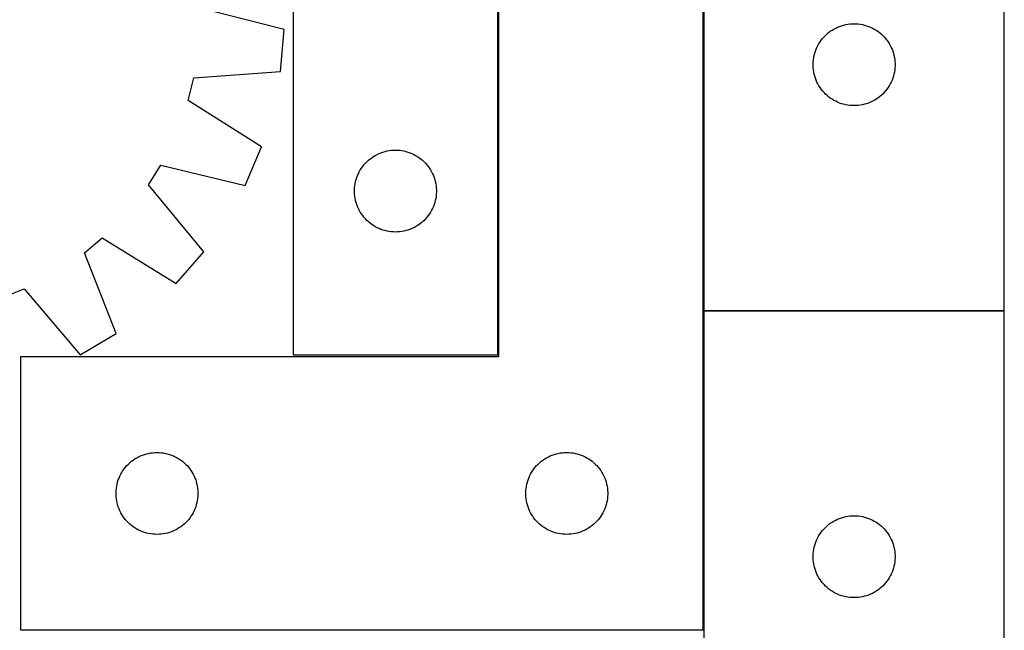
# Model space of a CAD drawing. Header units: millimetres. Extents: x 7 to 1491, y 7 to 2993.
# Tile 8 of 11: x 1131 to 1491, y 2112 to 2335. Entities that reach past the tile are written whole.
import ezdxf

# ---------------------------------------------------------------- set-up
doc = ezdxf.new("R2010")
doc.units = ezdxf.units.MM
doc.layers.add('COMMON', color=5, linetype='CONTINUOUS', true_color=0x0000ff)
doc.layers.add('CUT', color=7, linetype='CONTINUOUS', true_color=0x000000)

msp = doc.modelspace()

# ---------------------------------------------------------------- linework, layer by layer
at = {"layer": 'COMMON'}
for p, q in [((1306.187999, 2411.768374), (1306.187999, 2212.51808)), ((1381.388, 2408.794492), (1381.388, 2228.794492)), ((1381.388, 2228.594491), (1381.388, 2111.768374)), ((1381.488001, 2228.694491), (1491.488001, 2228.694491))]:
    msp.add_line(p, q, dxfattribs=at)
at = {"layer": 'CUT'}
for p, q in [((1231.087999, 2512.51808), (1231.087999, 2212.51808)), ((1306.087999, 2212.51808), (1306.087999, 2412.51808)), ((1306.288, 2411.768374), (1306.288, 2211.768374)), ((1381.288, 2111.768374), (1381.288, 2411.768374)), ((1381.488001, 2408.794492), (1381.488001, 2228.794492)), ((1491.488001, 2228.794492), (1491.488001, 2408.794492)), ((1227.844233, 2331.66704), (1197.073701, 2339.55051)), ((1429.09978, 2331.84877), (1429.781594, 2332.211798)), ((1429.781594, 2332.211798), (1430.481192, 2332.539245)), ((1430.481192, 2332.539245), (1431.196719, 2332.830244)), ((1431.196719, 2332.830244), (1431.926278, 2333.084023)), ((1431.926278, 2333.084023), (1432.667934, 2333.299908)), ((1432.667934, 2333.299908), (1433.41972, 2333.477327)), ((1433.41972, 2333.477327), (1434.179642, 2333.61581)), ((1434.179642, 2333.61581), (1434.945686, 2333.71499)), ((1434.945686, 2333.71499), (1435.715819, 2333.774603)), ((1435.715819, 2333.774603), (1436.488001, 2333.794492)), ((1436.488001, 2333.794492), (1437.260182, 2333.774603)), ((1437.260182, 2333.774603), (1438.030316, 2333.71499)), ((1438.030316, 2333.71499), (1438.796359, 2333.61581)), ((1438.796359, 2333.61581), (1439.556282, 2333.477327)), ((1439.556282, 2333.477327), (1440.308067, 2333.299908)), ((1440.308067, 2333.299908), (1441.049723, 2333.084023)), ((1441.049723, 2333.084023), (1441.779282, 2332.830244)), ((1441.779282, 2332.830244), (1442.494809, 2332.539245)), ((1442.494809, 2332.539245), (1443.194407, 2332.211798)), ((1443.194407, 2332.211798), (1443.876222, 2331.84877)), ((1226.488784, 2316.34081), (1227.844233, 2331.66704)), ((1424.969794, 2328.403389), (1425.47972, 2328.983592)), ((1425.47972, 2328.983592), (1426.018838, 2329.536775)), ((1426.018838, 2329.536775), (1426.585719, 2330.061471)), ((1426.585719, 2330.061471), (1427.178858, 2330.556289)), ((1427.178858, 2330.556289), (1427.796684, 2331.019917)), ((1427.796684, 2331.019917), (1428.437558, 2331.451125)), ((1428.437558, 2331.451125), (1429.09978, 2331.84877)), ((1443.876222, 2331.84877), (1444.538443, 2331.451125)), ((1444.538443, 2331.451125), (1445.179317, 2331.019917)), ((1445.179317, 2331.019917), (1445.797143, 2330.556289)), ((1445.797143, 2330.556289), (1446.390282, 2330.061471)), ((1446.390282, 2330.061471), (1446.957163, 2329.536775)), ((1446.957163, 2329.536775), (1447.496281, 2328.983592)), ((1447.496281, 2328.983592), (1448.006207, 2328.403389)), ((1422.593141, 2324.44541), (1422.902467, 2325.153208)), ((1422.902467, 2325.153208), (1423.247819, 2325.844143)), ((1423.247819, 2325.844143), (1423.628281, 2326.516384)), ((1423.628281, 2326.516384), (1424.042845, 2327.168148)), ((1424.042845, 2327.168148), (1424.490412, 2327.797706)), ((1424.490412, 2327.797706), (1424.969794, 2328.403389)), ((1448.006207, 2328.403389), (1448.485589, 2327.797706)), ((1448.485589, 2327.797706), (1448.933156, 2327.168148)), ((1448.933156, 2327.168148), (1449.34772, 2326.516384)), ((1449.34772, 2326.516384), (1449.728183, 2325.844143)), ((1449.728183, 2325.844143), (1450.073534, 2325.153208)), ((1450.073534, 2325.153208), (1450.38286, 2324.44541)), ((1421.61216, 2320.720467), (1421.731031, 2321.483703)), ((1421.731031, 2321.483703), (1421.889035, 2322.239808)), ((1421.889035, 2322.239808), (1422.085752, 2322.986776)), ((1422.085752, 2322.986776), (1422.320662, 2323.722628)), ((1422.320662, 2323.722628), (1422.593141, 2324.44541)), ((1450.38286, 2324.44541), (1450.655339, 2323.722628)), ((1450.655339, 2323.722628), (1450.890249, 2322.986776)), ((1450.890249, 2322.986776), (1451.086966, 2322.239808)), ((1451.086966, 2322.239808), (1451.24497, 2321.483703)), ((1451.24497, 2321.483703), (1451.363841, 2320.720467)), ((1421.492974, 2319.180711), (1421.532738, 2319.952124)), ((1421.492974, 2318.408273), (1421.492974, 2319.180711)), ((1421.532738, 2317.63686), (1421.492974, 2318.408273)), ((1421.532738, 2319.952124), (1421.61216, 2320.720467)), ((1451.363841, 2320.720467), (1451.443263, 2319.952124)), ((1451.443263, 2319.952124), (1451.483028, 2319.180711)), ((1451.483028, 2318.408273), (1451.443263, 2317.63686)), ((1451.483028, 2319.180711), (1451.483028, 2318.408273)), ((1194.812262, 2313.980148), (1226.488784, 2316.34081)), ((1421.61216, 2316.868516), (1421.532738, 2317.63686)), ((1421.731031, 2316.10528), (1421.61216, 2316.868516)), ((1421.889035, 2315.349176), (1421.731031, 2316.10528)), ((1422.085752, 2314.602207), (1421.889035, 2315.349176)), ((1422.320662, 2313.866356), (1422.085752, 2314.602207)), ((1450.890249, 2314.602207), (1450.655339, 2313.866356)), ((1451.086966, 2315.349176), (1450.890249, 2314.602207)), ((1451.24497, 2316.10528), (1451.086966, 2315.349176)), ((1451.363841, 2316.868516), (1451.24497, 2316.10528)), ((1451.443263, 2317.63686), (1451.363841, 2316.868516)), ((1192.730089, 2305.662461), (1194.812262, 2313.980148)), ((1422.593141, 2313.143573), (1422.320662, 2313.866356)), ((1422.902467, 2312.435776), (1422.593141, 2313.143573)), ((1423.247819, 2311.744841), (1422.902467, 2312.435776)), ((1423.628281, 2311.0726), (1423.247819, 2311.744841)), ((1424.042845, 2310.420836), (1423.628281, 2311.0726)), ((1449.34772, 2311.0726), (1448.933156, 2310.420836)), ((1449.728183, 2311.744841), (1449.34772, 2311.0726)), ((1450.073534, 2312.435776), (1449.728183, 2311.744841)), ((1450.38286, 2313.143573), (1450.073534, 2312.435776)), ((1450.655339, 2313.866356), (1450.38286, 2313.143573)), ((1424.490412, 2309.791278), (1424.042845, 2310.420836)), ((1424.969794, 2309.185594), (1424.490412, 2309.791278)), ((1425.47972, 2308.605392), (1424.969794, 2309.185594)), ((1426.018838, 2308.052209), (1425.47972, 2308.605392)), ((1426.585719, 2307.527513), (1426.018838, 2308.052209)), ((1427.178858, 2307.032695), (1426.585719, 2307.527513)), ((1427.796684, 2306.569067), (1427.178858, 2307.032695)), ((1445.797143, 2307.032695), (1445.179317, 2306.569067)), ((1446.390282, 2307.527513), (1445.797143, 2307.032695)), ((1446.957163, 2308.052209), (1446.390282, 2307.527513)), ((1447.496281, 2308.605392), (1446.957163, 2308.052209)), ((1448.006207, 2309.185594), (1447.496281, 2308.605392)), ((1448.485589, 2309.791278), (1448.006207, 2309.185594)), ((1448.933156, 2310.420836), (1448.485589, 2309.791278)), ((1219.558477, 2288.656218), (1192.730089, 2305.662461)), ((1428.437558, 2306.137858), (1427.796684, 2306.569067)), ((1429.09978, 2305.740213), (1428.437558, 2306.137858)), ((1429.781594, 2305.377186), (1429.09978, 2305.740213)), ((1430.481192, 2305.049738), (1429.781594, 2305.377186)), ((1431.196719, 2304.75874), (1430.481192, 2305.049738)), ((1431.926278, 2304.504961), (1431.196719, 2304.75874)), ((1432.667934, 2304.289076), (1431.926278, 2304.504961)), ((1433.41972, 2304.111657), (1432.667934, 2304.289076)), ((1434.179642, 2303.973173), (1433.41972, 2304.111657)), ((1434.945686, 2303.873994), (1434.179642, 2303.973173)), ((1435.715819, 2303.81438), (1434.945686, 2303.873994)), ((1436.488001, 2303.794492), (1435.715819, 2303.81438)), ((1437.260182, 2303.81438), (1436.488001, 2303.794492)), ((1438.030316, 2303.873994), (1437.260182, 2303.81438)), ((1438.796359, 2303.973173), (1438.030316, 2303.873994)), ((1439.556282, 2304.111657), (1438.796359, 2303.973173)), ((1440.308067, 2304.289076), (1439.556282, 2304.111657)), ((1441.049723, 2304.504961), (1440.308067, 2304.289076)), ((1441.779282, 2304.75874), (1441.049723, 2304.504961)), ((1442.494809, 2305.049738), (1441.779282, 2304.75874)), ((1443.194407, 2305.377186), (1442.494809, 2305.049738)), ((1443.876222, 2305.740213), (1443.194407, 2305.377186)), ((1444.538443, 2306.137858), (1443.876222, 2305.740213)), ((1445.179317, 2306.569067), (1444.538443, 2306.137858)), ((1213.533303, 2274.498964), (1219.558477, 2288.656218)), ((1260.537556, 2285.174713), (1261.199778, 2285.572358)), ((1261.199778, 2285.572358), (1261.881592, 2285.935386)), ((1261.881592, 2285.935386), (1262.58119, 2286.262833)), ((1262.58119, 2286.262833), (1263.296717, 2286.553832)), ((1263.296717, 2286.553832), (1264.026276, 2286.80761)), ((1264.026276, 2286.80761), (1264.767932, 2287.023495)), ((1264.767932, 2287.023495), (1265.519718, 2287.200915)), ((1265.519718, 2287.200915), (1266.27964, 2287.339398)), ((1266.27964, 2287.339398), (1267.045684, 2287.438578)), ((1267.045684, 2287.438578), (1267.815817, 2287.498191)), ((1267.815817, 2287.498191), (1268.587999, 2287.51808)), ((1268.587999, 2287.51808), (1269.36018, 2287.498191)), ((1269.36018, 2287.498191), (1270.130314, 2287.438578)), ((1270.130314, 2287.438578), (1270.896357, 2287.339398)), ((1270.896357, 2287.339398), (1271.65628, 2287.200915)), ((1271.65628, 2287.200915), (1272.408065, 2287.023495)), ((1272.408065, 2287.023495), (1273.149721, 2286.80761)), ((1273.149721, 2286.80761), (1273.87928, 2286.553832)), ((1273.87928, 2286.553832), (1274.594807, 2286.262833)), ((1274.594807, 2286.262833), (1275.294405, 2285.935386)), ((1275.294405, 2285.935386), (1275.97622, 2285.572358)), ((1275.97622, 2285.572358), (1276.638441, 2285.174713)), ((1178.127085, 2274.775261), (1182.677656, 2282.042425)), ((1182.677656, 2282.042425), (1213.533303, 2274.498964)), ((1256.59041, 2281.521294), (1257.069792, 2282.126977)), ((1257.069792, 2282.126977), (1257.579718, 2282.70718)), ((1257.579718, 2282.70718), (1258.118836, 2283.260362)), ((1258.118836, 2283.260362), (1258.685717, 2283.785059)), ((1258.685717, 2283.785059), (1259.278856, 2284.279877)), ((1259.278856, 2284.279877), (1259.896682, 2284.743505)), ((1259.896682, 2284.743505), (1260.537556, 2285.174713)), ((1276.638441, 2285.174713), (1277.279315, 2284.743505)), ((1277.279315, 2284.743505), (1277.897141, 2284.279877)), ((1277.897141, 2284.279877), (1278.49028, 2283.785059)), ((1278.49028, 2283.785059), (1279.057161, 2283.260362)), ((1279.057161, 2283.260362), (1279.596279, 2282.70718)), ((1279.596279, 2282.70718), (1280.106205, 2282.126977)), ((1280.106205, 2282.126977), (1280.585587, 2281.521294)), ((1254.42066, 2277.446215), (1254.693139, 2278.168998)), ((1254.693139, 2278.168998), (1255.002465, 2278.876795)), ((1255.002465, 2278.876795), (1255.347817, 2279.567731)), ((1255.347817, 2279.567731), (1255.728279, 2280.239972)), ((1255.728279, 2280.239972), (1256.142843, 2280.891735)), ((1256.142843, 2280.891735), (1256.59041, 2281.521294)), ((1280.585587, 2281.521294), (1281.033154, 2280.891735)), ((1281.033154, 2280.891735), (1281.447718, 2280.239972)), ((1281.447718, 2280.239972), (1281.828181, 2279.567731)), ((1281.828181, 2279.567731), (1282.173532, 2278.876795)), ((1282.173532, 2278.876795), (1282.482858, 2278.168998)), ((1282.482858, 2278.168998), (1282.755337, 2277.446215)), ((1198.38718, 2250.310934), (1178.127085, 2274.775261)), ((1253.712158, 2274.444055), (1253.831029, 2275.207291)), ((1253.831029, 2275.207291), (1253.989033, 2275.963396)), ((1253.989033, 2275.963396), (1254.18575, 2276.710364)), ((1254.18575, 2276.710364), (1254.42066, 2277.446215)), ((1282.755337, 2277.446215), (1282.990247, 2276.710364)), ((1282.990247, 2276.710364), (1283.186964, 2275.963396)), ((1283.186964, 2275.963396), (1283.344968, 2275.207291)), ((1283.344968, 2275.207291), (1283.463839, 2274.444055)), ((1253.592972, 2272.904298), (1253.632736, 2273.675712)), ((1253.592972, 2272.131861), (1253.592972, 2272.904298)), ((1253.632736, 2271.360448), (1253.592972, 2272.131861)), ((1253.632736, 2273.675712), (1253.712158, 2274.444055)), ((1253.712158, 2270.592104), (1253.632736, 2271.360448)), ((1283.463839, 2274.444055), (1283.543261, 2273.675712)), ((1283.543261, 2271.360448), (1283.463839, 2270.592104)), ((1283.543261, 2273.675712), (1283.583026, 2272.904298)), ((1283.583026, 2272.131861), (1283.543261, 2271.360448)), ((1283.583026, 2272.904298), (1283.583026, 2272.131861)), ((1253.831029, 2269.828868), (1253.712158, 2270.592104)), ((1253.989033, 2269.072763), (1253.831029, 2269.828868)), ((1254.18575, 2268.325795), (1253.989033, 2269.072763)), ((1254.42066, 2267.589944), (1254.18575, 2268.325795)), ((1254.693139, 2266.867161), (1254.42066, 2267.589944)), ((1282.755337, 2267.589944), (1282.482858, 2266.867161)), ((1282.990247, 2268.325795), (1282.755337, 2267.589944)), ((1283.186964, 2269.072763), (1282.990247, 2268.325795)), ((1283.344968, 2269.828868), (1283.186964, 2269.072763)), ((1283.463839, 2270.592104), (1283.344968, 2269.828868)), ((1255.002465, 2266.159364), (1254.693139, 2266.867161)), ((1255.347817, 2265.468428), (1255.002465, 2266.159364)), ((1255.728279, 2264.796188), (1255.347817, 2265.468428)), ((1256.142843, 2264.144424), (1255.728279, 2264.796188)), ((1256.59041, 2263.514865), (1256.142843, 2264.144424)), ((1281.033154, 2264.144424), (1280.585587, 2263.514865)), ((1281.447718, 2264.796188), (1281.033154, 2264.144424)), ((1281.828181, 2265.468428), (1281.447718, 2264.796188)), ((1282.173532, 2266.159364), (1281.828181, 2265.468428)), ((1282.482858, 2266.867161), (1282.173532, 2266.159364)), ((1257.069792, 2262.909182), (1256.59041, 2263.514865)), ((1257.579718, 2262.32898), (1257.069792, 2262.909182)), ((1258.118836, 2261.775797), (1257.579718, 2262.32898)), ((1258.685717, 2261.251101), (1258.118836, 2261.775797)), ((1259.278856, 2260.756283), (1258.685717, 2261.251101)), ((1259.896682, 2260.292655), (1259.278856, 2260.756283)), ((1260.537556, 2259.861446), (1259.896682, 2260.292655)), ((1277.279315, 2260.292655), (1276.638441, 2259.861446)), ((1277.897141, 2260.756283), (1277.279315, 2260.292655)), ((1278.49028, 2261.251101), (1277.897141, 2260.756283)), ((1279.057161, 2261.775797), (1278.49028, 2261.251101)), ((1279.596279, 2262.32898), (1279.057161, 2261.775797)), ((1280.106205, 2262.909182), (1279.596279, 2262.32898)), ((1280.585587, 2263.514865), (1280.106205, 2262.909182)), ((1261.199778, 2259.463801), (1260.537556, 2259.861446)), ((1261.881592, 2259.100773), (1261.199778, 2259.463801)), ((1262.58119, 2258.773326), (1261.881592, 2259.100773)), ((1263.296717, 2258.482327), (1262.58119, 2258.773326)), ((1264.026276, 2258.228549), (1263.296717, 2258.482327)), ((1264.767932, 2258.012664), (1264.026276, 2258.228549)), ((1265.519718, 2257.835244), (1264.767932, 2258.012664)), ((1266.27964, 2257.696761), (1265.519718, 2257.835244)), ((1267.045684, 2257.597581), (1266.27964, 2257.696761)), ((1267.815817, 2257.537968), (1267.045684, 2257.597581)), ((1268.587999, 2257.51808), (1267.815817, 2257.537968)), ((1269.36018, 2257.537968), (1268.587999, 2257.51808)), ((1270.130314, 2257.597581), (1269.36018, 2257.537968)), ((1270.896357, 2257.696761), (1270.130314, 2257.597581)), ((1271.65628, 2257.835244), (1270.896357, 2257.696761)), ((1272.408065, 2258.012664), (1271.65628, 2257.835244)), ((1273.149721, 2258.228549), (1272.408065, 2258.012664)), ((1273.87928, 2258.482327), (1273.149721, 2258.228549)), ((1274.594807, 2258.773326), (1273.87928, 2258.482327)), ((1275.294405, 2259.100773), (1274.594807, 2258.773326)), ((1275.97622, 2259.463801), (1275.294405, 2259.100773)), ((1276.638441, 2259.861446), (1275.97622, 2259.463801)), ((1154.694133, 2249.912364), (1161.267661, 2255.417644)), ((1161.267661, 2255.417644), (1188.282067, 2238.708468)), ((1166.402736, 2220.384693), (1154.694133, 2249.912364)), ((1188.282067, 2238.708468), (1198.38718, 2250.310934)), ((1124.725014, 2233.507525), (1132.678035, 2236.712025)), ((1132.678035, 2236.712025), (1153.206843, 2212.472743)), ((1381.488001, 2228.794492), (1491.488001, 2228.794492)), ((1381.488001, 2228.594491), (1381.488001, 2048.594491)), ((1491.488001, 2228.594491), (1381.488001, 2228.594491)), ((1491.488001, 2048.594491), (1491.488001, 2228.594491)), ((1153.206843, 2212.472743), (1166.402736, 2220.384693)), ((1306.288, 2211.768374), (1131.288, 2211.768374)), ((1131.288, 2211.768374), (1131.288, 2111.768374)), ((1231.087999, 2212.51808), (1306.087999, 2212.51808)), ((1171.978857, 2173.530171), (1172.596683, 2173.993799)), ((1172.596683, 2173.993799), (1173.237557, 2174.425007)), ((1173.237557, 2174.425007), (1173.899779, 2174.822652)), ((1173.899779, 2174.822652), (1174.581593, 2175.18568)), ((1174.581593, 2175.18568), (1175.281191, 2175.513127)), ((1175.281191, 2175.513127), (1175.996718, 2175.804126)), ((1175.996718, 2175.804126), (1176.726277, 2176.057904)), ((1176.726277, 2176.057904), (1177.467933, 2176.273789)), ((1177.467933, 2176.273789), (1178.219719, 2176.451209)), ((1178.219719, 2176.451209), (1178.979641, 2176.589692)), ((1178.979641, 2176.589692), (1179.745685, 2176.688872)), ((1179.745685, 2176.688872), (1180.515818, 2176.748485)), ((1180.515818, 2176.748485), (1181.288, 2176.768374)), ((1181.288, 2176.768374), (1182.060181, 2176.748485)), ((1182.060181, 2176.748485), (1182.830315, 2176.688872)), ((1182.830315, 2176.688872), (1183.596358, 2176.589692)), ((1183.596358, 2176.589692), (1184.356281, 2176.451209)), ((1184.356281, 2176.451209), (1185.108066, 2176.273789)), ((1185.108066, 2176.273789), (1185.849722, 2176.057904)), ((1185.849722, 2176.057904), (1186.579281, 2175.804126)), ((1186.579281, 2175.804126), (1187.294808, 2175.513127)), ((1187.294808, 2175.513127), (1187.994406, 2175.18568)), ((1187.994406, 2175.18568), (1188.676221, 2174.822652)), ((1188.676221, 2174.822652), (1189.338442, 2174.425007)), ((1189.338442, 2174.425007), (1189.979316, 2173.993799)), ((1189.979316, 2173.993799), (1190.597142, 2173.530171)), ((1321.978857, 2173.530171), (1322.596683, 2173.993799)), ((1322.596683, 2173.993799), (1323.237557, 2174.425007)), ((1323.237557, 2174.425007), (1323.899779, 2174.822652)), ((1323.899779, 2174.822652), (1324.581593, 2175.18568)), ((1324.581593, 2175.18568), (1325.281191, 2175.513127)), ((1325.281191, 2175.513127), (1325.996718, 2175.804126)), ((1325.996718, 2175.804126), (1326.726277, 2176.057904)), ((1326.726277, 2176.057904), (1327.467933, 2176.273789)), ((1327.467933, 2176.273789), (1328.219719, 2176.451209)), ((1328.219719, 2176.451209), (1328.979641, 2176.589692)), ((1328.979641, 2176.589692), (1329.745685, 2176.688872)), ((1329.745685, 2176.688872), (1330.515818, 2176.748485)), ((1330.515818, 2176.748485), (1331.288, 2176.768374)), ((1331.288, 2176.768374), (1332.060181, 2176.748485)), ((1332.060181, 2176.748485), (1332.830315, 2176.688872)), ((1332.830315, 2176.688872), (1333.596358, 2176.589692)), ((1333.596358, 2176.589692), (1334.356281, 2176.451209)), ((1334.356281, 2176.451209), (1335.108066, 2176.273789)), ((1335.108066, 2176.273789), (1335.849722, 2176.057904)), ((1335.849722, 2176.057904), (1336.579281, 2175.804126)), ((1336.579281, 2175.804126), (1337.294808, 2175.513127)), ((1337.294808, 2175.513127), (1337.994406, 2175.18568)), ((1337.994406, 2175.18568), (1338.676221, 2174.822652)), ((1338.676221, 2174.822652), (1339.338442, 2174.425007)), ((1339.338442, 2174.425007), (1339.979316, 2173.993799)), ((1339.979316, 2173.993799), (1340.597142, 2173.530171)), ((1168.42828, 2169.490266), (1168.842844, 2170.142029)), ((1168.842844, 2170.142029), (1169.290411, 2170.771588)), ((1169.290411, 2170.771588), (1169.769793, 2171.377271)), ((1169.769793, 2171.377271), (1170.279719, 2171.957474)), ((1170.279719, 2171.957474), (1170.818837, 2172.510656)), ((1170.818837, 2172.510656), (1171.385718, 2173.035353)), ((1171.385718, 2173.035353), (1171.978857, 2173.530171)), ((1190.597142, 2173.530171), (1191.190281, 2173.035353)), ((1191.190281, 2173.035353), (1191.757162, 2172.510656)), ((1191.757162, 2172.510656), (1192.29628, 2171.957474)), ((1192.29628, 2171.957474), (1192.806206, 2171.377271)), ((1192.806206, 2171.377271), (1193.285588, 2170.771588)), ((1193.285588, 2170.771588), (1193.733155, 2170.142029)), ((1193.733155, 2170.142029), (1194.147719, 2169.490266)), ((1318.42828, 2169.490266), (1318.842844, 2170.142029)), ((1318.842844, 2170.142029), (1319.290411, 2170.771588)), ((1319.290411, 2170.771588), (1319.769793, 2171.377271)), ((1319.769793, 2171.377271), (1320.279719, 2171.957474)), ((1320.279719, 2171.957474), (1320.818837, 2172.510656)), ((1320.818837, 2172.510656), (1321.385718, 2173.035353)), ((1321.385718, 2173.035353), (1321.978857, 2173.530171)), ((1340.597142, 2173.530171), (1341.190281, 2173.035353)), ((1341.190281, 2173.035353), (1341.757162, 2172.510656)), ((1341.757162, 2172.510656), (1342.29628, 2171.957474)), ((1342.29628, 2171.957474), (1342.806206, 2171.377271)), ((1342.806206, 2171.377271), (1343.285588, 2170.771588)), ((1343.285588, 2170.771588), (1343.733155, 2170.142029)), ((1343.733155, 2170.142029), (1344.147719, 2169.490266)), ((1166.885751, 2165.960658), (1167.120661, 2166.696509)), ((1167.120661, 2166.696509), (1167.39314, 2167.419292)), ((1167.39314, 2167.419292), (1167.702466, 2168.127089)), ((1167.702466, 2168.127089), (1168.047818, 2168.818025)), ((1168.047818, 2168.818025), (1168.42828, 2169.490266)), ((1194.147719, 2169.490266), (1194.528182, 2168.818025)), ((1194.528182, 2168.818025), (1194.873533, 2168.127089)), ((1194.873533, 2168.127089), (1195.182859, 2167.419292)), ((1195.182859, 2167.419292), (1195.455338, 2166.696509)), ((1195.455338, 2166.696509), (1195.690248, 2165.960658)), ((1316.885751, 2165.960658), (1317.120661, 2166.696509)), ((1317.120661, 2166.696509), (1317.39314, 2167.419292)), ((1317.39314, 2167.419292), (1317.702466, 2168.127089)), ((1317.702466, 2168.127089), (1318.047818, 2168.818025)), ((1318.047818, 2168.818025), (1318.42828, 2169.490266)), ((1344.147719, 2169.490266), (1344.528182, 2168.818025)), ((1344.528182, 2168.818025), (1344.873533, 2168.127089)), ((1344.873533, 2168.127089), (1345.182859, 2167.419292)), ((1345.182859, 2167.419292), (1345.455338, 2166.696509)), ((1345.455338, 2166.696509), (1345.690248, 2165.960658)), ((1166.292973, 2162.154592), (1166.332737, 2162.926006)), ((1166.332737, 2162.926006), (1166.412159, 2163.694349)), ((1166.412159, 2163.694349), (1166.53103, 2164.457585)), ((1166.53103, 2164.457585), (1166.689034, 2165.21369)), ((1166.689034, 2165.21369), (1166.885751, 2165.960658)), ((1195.690248, 2165.960658), (1195.886965, 2165.21369)), ((1195.886965, 2165.21369), (1196.044969, 2164.457585)), ((1196.044969, 2164.457585), (1196.16384, 2163.694349)), ((1196.16384, 2163.694349), (1196.243262, 2162.926006)), ((1196.243262, 2162.926006), (1196.283027, 2162.154592)), ((1316.292973, 2162.154592), (1316.332737, 2162.926006)), ((1316.332737, 2162.926006), (1316.412159, 2163.694349)), ((1316.412159, 2163.694349), (1316.53103, 2164.457585)), ((1316.53103, 2164.457585), (1316.689034, 2165.21369)), ((1316.689034, 2165.21369), (1316.885751, 2165.960658)), ((1345.690248, 2165.960658), (1345.886965, 2165.21369)), ((1345.886965, 2165.21369), (1346.044969, 2164.457585)), ((1346.044969, 2164.457585), (1346.16384, 2163.694349)), ((1346.16384, 2163.694349), (1346.243262, 2162.926006)), ((1346.243262, 2162.926006), (1346.283027, 2162.154592)), ((1166.292973, 2161.382155), (1166.292973, 2162.154592)), ((1166.332737, 2160.610742), (1166.292973, 2161.382155)), ((1166.412159, 2159.842398), (1166.332737, 2160.610742)), ((1166.53103, 2159.079162), (1166.412159, 2159.842398)), ((1196.16384, 2159.842398), (1196.044969, 2159.079162)), ((1196.243262, 2160.610742), (1196.16384, 2159.842398)), ((1196.283027, 2161.382155), (1196.243262, 2160.610742)), ((1196.283027, 2162.154592), (1196.283027, 2161.382155)), ((1316.292973, 2161.382155), (1316.292973, 2162.154592)), ((1316.332737, 2160.610742), (1316.292973, 2161.382155)), ((1316.412159, 2159.842398), (1316.332737, 2160.610742)), ((1316.53103, 2159.079162), (1316.412159, 2159.842398)), ((1346.16384, 2159.842398), (1346.044969, 2159.079162)), ((1346.243262, 2160.610742), (1346.16384, 2159.842398)), ((1346.283027, 2161.382155), (1346.243262, 2160.610742)), ((1346.283027, 2162.154592), (1346.283027, 2161.382155)), ((1166.689034, 2158.323057), (1166.53103, 2159.079162)), ((1166.885751, 2157.576089), (1166.689034, 2158.323057)), ((1167.120661, 2156.840238), (1166.885751, 2157.576089)), ((1167.39314, 2156.117455), (1167.120661, 2156.840238)), ((1167.702466, 2155.409658), (1167.39314, 2156.117455)), ((1195.182859, 2156.117455), (1194.873533, 2155.409658)), ((1195.455338, 2156.840238), (1195.182859, 2156.117455)), ((1195.690248, 2157.576089), (1195.455338, 2156.840238)), ((1195.886965, 2158.323057), (1195.690248, 2157.576089)), ((1196.044969, 2159.079162), (1195.886965, 2158.323057)), ((1316.689034, 2158.323057), (1316.53103, 2159.079162)), ((1316.885751, 2157.576089), (1316.689034, 2158.323057)), ((1317.120661, 2156.840238), (1316.885751, 2157.576089)), ((1317.39314, 2156.117455), (1317.120661, 2156.840238)), ((1317.702466, 2155.409658), (1317.39314, 2156.117455)), ((1345.182859, 2156.117455), (1344.873533, 2155.409658)), ((1345.455338, 2156.840238), (1345.182859, 2156.117455)), ((1345.690248, 2157.576089), (1345.455338, 2156.840238)), ((1345.886965, 2158.323057), (1345.690248, 2157.576089)), ((1346.044969, 2159.079162), (1345.886965, 2158.323057)), ((1168.047818, 2154.718722), (1167.702466, 2155.409658)), ((1168.42828, 2154.046482), (1168.047818, 2154.718722)), ((1168.842844, 2153.394718), (1168.42828, 2154.046482)), ((1169.290411, 2152.765159), (1168.842844, 2153.394718)), ((1169.769793, 2152.159476), (1169.290411, 2152.765159)), ((1170.279719, 2151.579273), (1169.769793, 2152.159476)), ((1192.806206, 2152.159476), (1192.29628, 2151.579273)), ((1193.285588, 2152.765159), (1192.806206, 2152.159476)), ((1193.733155, 2153.394718), (1193.285588, 2152.765159)), ((1194.147719, 2154.046482), (1193.733155, 2153.394718)), ((1194.528182, 2154.718722), (1194.147719, 2154.046482)), ((1194.873533, 2155.409658), (1194.528182, 2154.718722)), ((1318.047818, 2154.718722), (1317.702466, 2155.409658)), ((1318.42828, 2154.046482), (1318.047818, 2154.718722)), ((1318.842844, 2153.394718), (1318.42828, 2154.046482)), ((1319.290411, 2152.765159), (1318.842844, 2153.394718)), ((1319.769793, 2152.159476), (1319.290411, 2152.765159)), ((1320.279719, 2151.579273), (1319.769793, 2152.159476)), ((1342.806206, 2152.159476), (1342.29628, 2151.579273)), ((1343.285588, 2152.765159), (1342.806206, 2152.159476)), ((1343.733155, 2153.394718), (1343.285588, 2152.765159)), ((1344.147719, 2154.046482), (1343.733155, 2153.394718)), ((1344.528182, 2154.718722), (1344.147719, 2154.046482)), ((1344.873533, 2155.409658), (1344.528182, 2154.718722)), ((1429.09978, 2151.648769), (1429.781594, 2152.011797)), ((1429.781594, 2152.011797), (1430.481192, 2152.339244)), ((1430.481192, 2152.339244), (1431.196719, 2152.630243)), ((1431.196719, 2152.630243), (1431.926278, 2152.884022)), ((1431.926278, 2152.884022), (1432.667934, 2153.099907)), ((1432.667934, 2153.099907), (1433.41972, 2153.277326)), ((1433.41972, 2153.277326), (1434.179642, 2153.415809)), ((1434.179642, 2153.415809), (1434.945686, 2153.514989)), ((1434.945686, 2153.514989), (1435.715819, 2153.574602)), ((1435.715819, 2153.574602), (1436.488001, 2153.594491)), ((1436.488001, 2153.594491), (1437.260182, 2153.574602)), ((1437.260182, 2153.574602), (1438.030316, 2153.514989)), ((1438.030316, 2153.514989), (1438.796359, 2153.415809)), ((1438.796359, 2153.415809), (1439.556282, 2153.277326)), ((1439.556282, 2153.277326), (1440.308067, 2153.099907)), ((1440.308067, 2153.099907), (1441.049723, 2152.884022)), ((1441.049723, 2152.884022), (1441.779282, 2152.630243)), ((1441.779282, 2152.630243), (1442.494809, 2152.339244)), ((1442.494809, 2152.339244), (1443.194407, 2152.011797)), ((1443.194407, 2152.011797), (1443.876222, 2151.648769)), ((1170.818837, 2151.026091), (1170.279719, 2151.579273)), ((1171.385718, 2150.501395), (1170.818837, 2151.026091)), ((1171.978857, 2150.006576), (1171.385718, 2150.501395)), ((1172.596683, 2149.542949), (1171.978857, 2150.006576)), ((1173.237557, 2149.11174), (1172.596683, 2149.542949)), ((1173.899779, 2148.714095), (1173.237557, 2149.11174)), ((1174.581593, 2148.351067), (1173.899779, 2148.714095)), ((1175.281191, 2148.02362), (1174.581593, 2148.351067)), ((1187.994406, 2148.351067), (1187.294808, 2148.02362)), ((1188.676221, 2148.714095), (1187.994406, 2148.351067)), ((1189.338442, 2149.11174), (1188.676221, 2148.714095)), ((1189.979316, 2149.542949), (1189.338442, 2149.11174)), ((1190.597142, 2150.006576), (1189.979316, 2149.542949)), ((1191.190281, 2150.501395), (1190.597142, 2150.006576)), ((1191.757162, 2151.026091), (1191.190281, 2150.501395)), ((1192.29628, 2151.579273), (1191.757162, 2151.026091)), ((1320.818837, 2151.026091), (1320.279719, 2151.579273)), ((1321.385718, 2150.501395), (1320.818837, 2151.026091)), ((1321.978857, 2150.006576), (1321.385718, 2150.501395)), ((1322.596683, 2149.542949), (1321.978857, 2150.006576)), ((1323.237557, 2149.11174), (1322.596683, 2149.542949)), ((1323.899779, 2148.714095), (1323.237557, 2149.11174)), ((1324.581593, 2148.351067), (1323.899779, 2148.714095)), ((1325.281191, 2148.02362), (1324.581593, 2148.351067)), ((1337.994406, 2148.351067), (1337.294808, 2148.02362)), ((1338.676221, 2148.714095), (1337.994406, 2148.351067)), ((1339.338442, 2149.11174), (1338.676221, 2148.714095)), ((1339.979316, 2149.542949), (1339.338442, 2149.11174)), ((1340.597142, 2150.006576), (1339.979316, 2149.542949)), ((1341.190281, 2150.501395), (1340.597142, 2150.006576)), ((1341.757162, 2151.026091), (1341.190281, 2150.501395)), ((1342.29628, 2151.579273), (1341.757162, 2151.026091)), ((1424.969794, 2148.203388), (1425.47972, 2148.783591)), ((1425.47972, 2148.783591), (1426.018838, 2149.336774)), ((1426.018838, 2149.336774), (1426.585719, 2149.86147)), ((1426.585719, 2149.86147), (1427.178858, 2150.356288)), ((1427.178858, 2150.356288), (1427.796684, 2150.819916)), ((1427.796684, 2150.819916), (1428.437558, 2151.251124)), ((1428.437558, 2151.251124), (1429.09978, 2151.648769)), ((1443.876222, 2151.648769), (1444.538443, 2151.251124)), ((1444.538443, 2151.251124), (1445.179317, 2150.819916)), ((1445.179317, 2150.819916), (1445.797143, 2150.356288)), ((1445.797143, 2150.356288), (1446.390282, 2149.86147)), ((1446.390282, 2149.86147), (1446.957163, 2149.336774)), ((1446.957163, 2149.336774), (1447.496281, 2148.783591)), ((1447.496281, 2148.783591), (1448.006207, 2148.203388)), ((1175.996718, 2147.732621), (1175.281191, 2148.02362)), ((1176.726277, 2147.478843), (1175.996718, 2147.732621)), ((1177.467933, 2147.262958), (1176.726277, 2147.478843)), ((1178.219719, 2147.085538), (1177.467933, 2147.262958)), ((1178.979641, 2146.947055), (1178.219719, 2147.085538)), ((1179.745685, 2146.847875), (1178.979641, 2146.947055)), ((1180.515818, 2146.788262), (1179.745685, 2146.847875)), ((1181.288, 2146.768374), (1180.515818, 2146.788262)), ((1182.060181, 2146.788262), (1181.288, 2146.768374)), ((1182.830315, 2146.847875), (1182.060181, 2146.788262)), ((1183.596358, 2146.947055), (1182.830315, 2146.847875)), ((1184.356281, 2147.085538), (1183.596358, 2146.947055)), ((1185.108066, 2147.262958), (1184.356281, 2147.085538)), ((1185.849722, 2147.478843), (1185.108066, 2147.262958)), ((1186.579281, 2147.732621), (1185.849722, 2147.478843)), ((1187.294808, 2148.02362), (1186.579281, 2147.732621)), ((1325.996718, 2147.732621), (1325.281191, 2148.02362)), ((1326.726277, 2147.478843), (1325.996718, 2147.732621)), ((1327.467933, 2147.262958), (1326.726277, 2147.478843)), ((1328.219719, 2147.085538), (1327.467933, 2147.262958)), ((1328.979641, 2146.947055), (1328.219719, 2147.085538)), ((1329.745685, 2146.847875), (1328.979641, 2146.947055)), ((1330.515818, 2146.788262), (1329.745685, 2146.847875)), ((1331.288, 2146.768374), (1330.515818, 2146.788262)), ((1332.060181, 2146.788262), (1331.288, 2146.768374)), ((1332.830315, 2146.847875), (1332.060181, 2146.788262)), ((1333.596358, 2146.947055), (1332.830315, 2146.847875)), ((1334.356281, 2147.085538), (1333.596358, 2146.947055)), ((1335.108066, 2147.262958), (1334.356281, 2147.085538)), ((1335.849722, 2147.478843), (1335.108066, 2147.262958)), ((1336.579281, 2147.732621), (1335.849722, 2147.478843)), ((1337.294808, 2148.02362), (1336.579281, 2147.732621)), ((1422.593141, 2144.245409), (1422.902467, 2144.953207)), ((1422.902467, 2144.953207), (1423.247819, 2145.644142)), ((1423.247819, 2145.644142), (1423.628281, 2146.316383)), ((1423.628281, 2146.316383), (1424.042845, 2146.968147)), ((1424.042845, 2146.968147), (1424.490412, 2147.597705)), ((1424.490412, 2147.597705), (1424.969794, 2148.203388)), ((1448.006207, 2148.203388), (1448.485589, 2147.597705)), ((1448.485589, 2147.597705), (1448.933156, 2146.968147)), ((1448.933156, 2146.968147), (1449.34772, 2146.316383)), ((1449.34772, 2146.316383), (1449.728183, 2145.644142)), ((1449.728183, 2145.644142), (1450.073534, 2144.953207)), ((1450.073534, 2144.953207), (1450.38286, 2144.245409)), ((1421.61216, 2140.520466), (1421.731031, 2141.283702)), ((1421.731031, 2141.283702), (1421.889035, 2142.039807)), ((1421.889035, 2142.039807), (1422.085752, 2142.786775)), ((1422.085752, 2142.786775), (1422.320662, 2143.522627)), ((1422.320662, 2143.522627), (1422.593141, 2144.245409)), ((1450.38286, 2144.245409), (1450.655339, 2143.522627)), ((1450.655339, 2143.522627), (1450.890249, 2142.786775)), ((1450.890249, 2142.786775), (1451.086966, 2142.039807)), ((1451.086966, 2142.039807), (1451.24497, 2141.283702)), ((1451.24497, 2141.283702), (1451.363841, 2140.520466)), ((1421.492974, 2138.98071), (1421.532738, 2139.752123)), ((1421.492974, 2138.208272), (1421.492974, 2138.98071)), ((1421.532738, 2137.436859), (1421.492974, 2138.208272)), ((1421.532738, 2139.752123), (1421.61216, 2140.520466)), ((1451.363841, 2140.520466), (1451.443263, 2139.752123)), ((1451.443263, 2139.752123), (1451.483028, 2138.98071)), ((1451.483028, 2138.208272), (1451.443263, 2137.436859)), ((1451.483028, 2138.98071), (1451.483028, 2138.208272)), ((1421.61216, 2136.668515), (1421.532738, 2137.436859)), ((1421.731031, 2135.905279), (1421.61216, 2136.668515)), ((1421.889035, 2135.149175), (1421.731031, 2135.905279)), ((1422.085752, 2134.402206), (1421.889035, 2135.149175)), ((1422.320662, 2133.666355), (1422.085752, 2134.402206)), ((1450.890249, 2134.402206), (1450.655339, 2133.666355)), ((1451.086966, 2135.149175), (1450.890249, 2134.402206)), ((1451.24497, 2135.905279), (1451.086966, 2135.149175)), ((1451.363841, 2136.668515), (1451.24497, 2135.905279)), ((1451.443263, 2137.436859), (1451.363841, 2136.668515)), ((1422.593141, 2132.943572), (1422.320662, 2133.666355)), ((1422.902467, 2132.235775), (1422.593141, 2132.943572)), ((1423.247819, 2131.54484), (1422.902467, 2132.235775)), ((1423.628281, 2130.872599), (1423.247819, 2131.54484)), ((1424.042845, 2130.220835), (1423.628281, 2130.872599)), ((1449.34772, 2130.872599), (1448.933156, 2130.220835)), ((1449.728183, 2131.54484), (1449.34772, 2130.872599)), ((1450.073534, 2132.235775), (1449.728183, 2131.54484)), ((1450.38286, 2132.943572), (1450.073534, 2132.235775)), ((1450.655339, 2133.666355), (1450.38286, 2132.943572)), ((1424.490412, 2129.591277), (1424.042845, 2130.220835)), ((1424.969794, 2128.985593), (1424.490412, 2129.591277)), ((1425.47972, 2128.405391), (1424.969794, 2128.985593)), ((1426.018838, 2127.852208), (1425.47972, 2128.405391)), ((1426.585719, 2127.327512), (1426.018838, 2127.852208)), ((1427.178858, 2126.832694), (1426.585719, 2127.327512)), ((1427.796684, 2126.369066), (1427.178858, 2126.832694)), ((1445.797143, 2126.832694), (1445.179317, 2126.369066)), ((1446.390282, 2127.327512), (1445.797143, 2126.832694)), ((1446.957163, 2127.852208), (1446.390282, 2127.327512)), ((1447.496281, 2128.405391), (1446.957163, 2127.852208)), ((1448.006207, 2128.985593), (1447.496281, 2128.405391)), ((1448.485589, 2129.591277), (1448.006207, 2128.985593)), ((1448.933156, 2130.220835), (1448.485589, 2129.591277)), ((1428.437558, 2125.937857), (1427.796684, 2126.369066)), ((1429.09978, 2125.540212), (1428.437558, 2125.937857)), ((1429.781594, 2125.177185), (1429.09978, 2125.540212)), ((1430.481192, 2124.849737), (1429.781594, 2125.177185)), ((1431.196719, 2124.558739), (1430.481192, 2124.849737)), ((1431.926278, 2124.30496), (1431.196719, 2124.558739)), ((1432.667934, 2124.089075), (1431.926278, 2124.30496)), ((1433.41972, 2123.911656), (1432.667934, 2124.089075)), ((1434.179642, 2123.773172), (1433.41972, 2123.911656)), ((1434.945686, 2123.673993), (1434.179642, 2123.773172)), ((1435.715819, 2123.614379), (1434.945686, 2123.673993)), ((1436.488001, 2123.594491), (1435.715819, 2123.614379)), ((1437.260182, 2123.614379), (1436.488001, 2123.594491)), ((1438.030316, 2123.673993), (1437.260182, 2123.614379)), ((1438.796359, 2123.773172), (1438.030316, 2123.673993)), ((1439.556282, 2123.911656), (1438.796359, 2123.773172)), ((1440.308067, 2124.089075), (1439.556282, 2123.911656)), ((1441.049723, 2124.30496), (1440.308067, 2124.089075)), ((1441.779282, 2124.558739), (1441.049723, 2124.30496)), ((1442.494809, 2124.849737), (1441.779282, 2124.558739)), ((1443.194407, 2125.177185), (1442.494809, 2124.849737)), ((1443.876222, 2125.540212), (1443.194407, 2125.177185)), ((1444.538443, 2125.937857), (1443.876222, 2125.540212)), ((1445.179317, 2126.369066), (1444.538443, 2125.937857)), ((1131.288, 2111.768374), (1381.288, 2111.768374))]:
    msp.add_line(p, q, dxfattribs=at)

doc.saveas('drawing.dxf')
